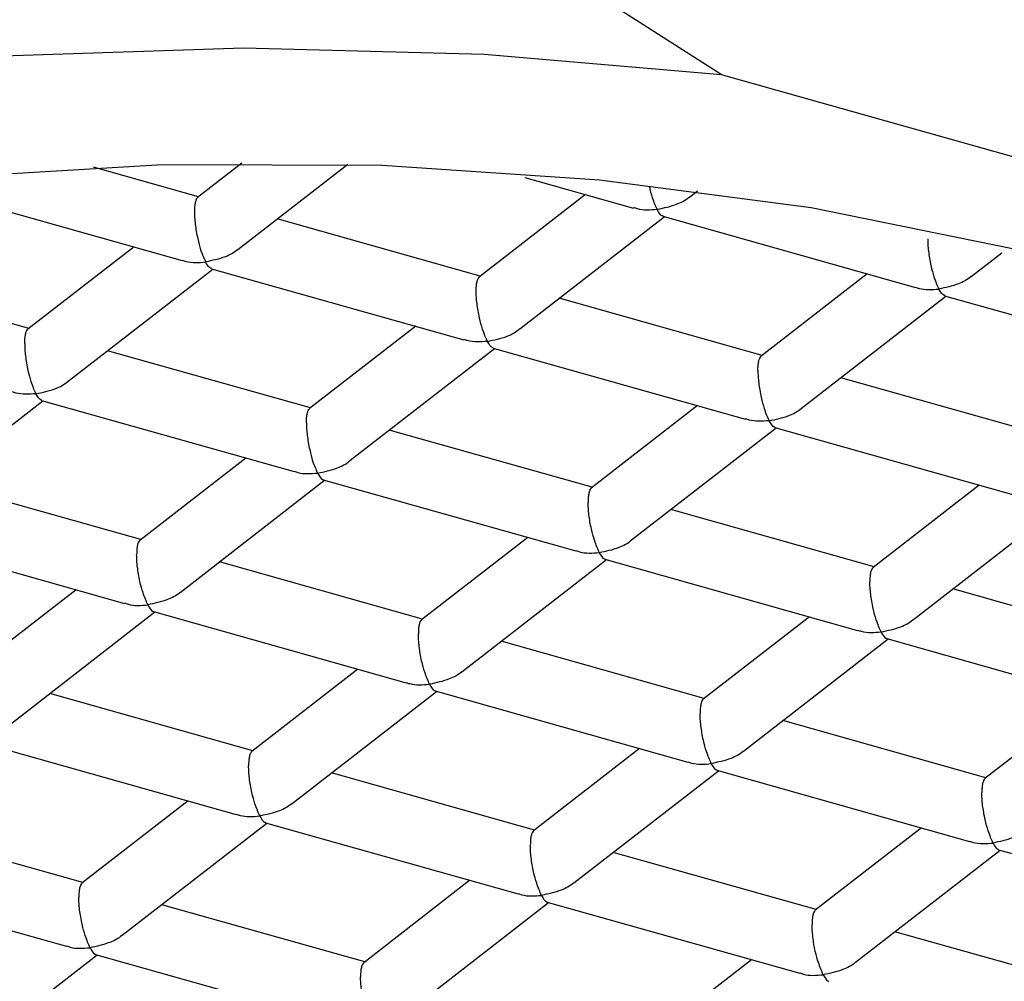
# Model space of a CAD drawing. Header units: millimetres. Extents: x 3826.016 to 3826.061, y 1906.247 to 1906.438.
# Tile 4 of 10: x 3826.03668 to 3826.04267, y 1906.29864 to 1906.30449. Entities that reach past the tile are written whole.
import ezdxf

# ---------------------------------------------------------------- set-up
doc = ezdxf.new("R2010")
doc.units = ezdxf.units.MM
doc.layers.add('SANINDUSA', color=3, linetype='Continuous')

msp = doc.modelspace()

# ---------------------------------------------------------------- linework, layer by layer
at = {"layer": 'SANINDUSA'}
for p, q in [((3826.040947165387, 1906.304152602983), (3826.039712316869, 1906.304942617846)), ((3826.040947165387, 1906.304152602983), (3826.046692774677, 1906.302532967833)), ((3826.03777035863, 1906.303408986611), (3826.037130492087, 1906.303589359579)), ((3826.038033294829, 1906.303613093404), (3826.037764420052, 1906.303404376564)), ((3826.038009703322, 1906.303088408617), (3826.038677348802, 1906.303606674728)), ((3826.039754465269, 1906.303526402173), (3826.040415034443, 1906.303340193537)), ((3826.036135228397, 1906.303454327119), (3826.037670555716, 1906.303021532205)), ((3826.040122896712, 1906.303422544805), (3826.039477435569, 1906.302921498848)), ((3826.040754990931, 1906.303406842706), (3826.040803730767, 1906.303444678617)), ((3826.039483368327, 1906.302926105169), (3826.038248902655, 1906.303274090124)), ((3826.039722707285, 1906.302605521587), (3826.040601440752, 1906.303287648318)), ((3826.040593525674, 1906.303289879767), (3826.042128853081, 1906.302857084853)), ((3826.037377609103, 1906.303104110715), (3826.03673214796, 1906.302603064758)), ((3826.042468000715, 1906.302923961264), (3826.042654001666, 1906.303068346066)), ((3826.037848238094, 1906.302971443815), (3826.039382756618, 1906.302538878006)), ((3826.036738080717, 1906.302607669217), (3826.035503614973, 1906.302955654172)), ((3826.036977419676, 1906.302287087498), (3826.037856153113, 1906.302969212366)), ((3826.041835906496, 1906.302939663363), (3826.041190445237, 1906.302438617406)), ((3826.041196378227, 1906.302443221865), (3826.039961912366, 1906.302791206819)), ((3826.041435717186, 1906.302122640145), (3826.042314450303, 1906.302804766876)), ((3826.042306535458, 1906.302806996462), (3826.043841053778, 1906.302374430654)), ((3826.039090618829, 1906.302621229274), (3826.038445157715, 1906.302120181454)), ((3826.038451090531, 1906.302124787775), (3826.037216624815, 1906.30247277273)), ((3826.03869042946, 1906.301804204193), (3826.039569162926, 1906.302486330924)), ((3826.039561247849, 1906.302488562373), (3826.041095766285, 1906.302055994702)), ((3826.042909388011, 1906.301960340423), (3826.041674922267, 1906.302308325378)), ((3826.035945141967, 1906.301485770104), (3826.036823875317, 1906.302167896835)), ((3826.036815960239, 1906.302170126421), (3826.038351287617, 1906.301737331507)), ((3826.040803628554, 1906.302138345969), (3826.040158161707, 1906.301637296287)), ((3826.040164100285, 1906.301641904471), (3826.038929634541, 1906.301989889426)), ((3826.040403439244, 1906.301321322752), (3826.041282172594, 1906.302003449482)), ((3826.041274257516, 1906.302005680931), (3826.042808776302, 1906.30157311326)), ((3826.038058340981, 1906.30181991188), (3826.037412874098, 1906.301318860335)), ((3826.037418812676, 1906.301323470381), (3826.036184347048, 1906.301671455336)), ((3826.037658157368, 1906.301002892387), (3826.038536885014, 1906.30168501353)), ((3826.038528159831, 1906.301687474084), (3826.04006429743, 1906.301254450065)), ((3826.042516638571, 1906.301655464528), (3826.041871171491, 1906.301154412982)), ((3826.041877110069, 1906.301159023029), (3826.040642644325, 1906.301507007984)), ((3826.042116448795, 1906.300838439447), (3826.042995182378, 1906.301520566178)), ((3826.03578287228, 1906.301369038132), (3826.037319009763, 1906.300936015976)), ((3826.039771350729, 1906.301337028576), (3826.039125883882, 1906.300835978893)), ((3826.03913182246, 1906.30084058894), (3826.037897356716, 1906.301188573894)), ((3826.039371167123, 1906.300520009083), (3826.040249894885, 1906.301202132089)), ((3826.040241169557, 1906.30120459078), (3826.041777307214, 1906.300771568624)), ((3826.03702606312, 1906.301018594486), (3826.036380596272, 1906.300517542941)), ((3826.043590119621, 1906.300676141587), (3826.042355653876, 1906.301024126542)), ((3826.036625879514, 1906.300201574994), (3826.037504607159, 1906.300883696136)), ((3826.037495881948, 1906.300886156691), (3826.039032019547, 1906.300453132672)), ((3826.041484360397, 1906.300854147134), (3826.040838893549, 1906.300353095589)), ((3826.040844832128, 1906.300357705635), (3826.0396103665, 1906.30070569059)), ((3826.041084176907, 1906.300037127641), (3826.041962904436, 1906.300719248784)), ((3826.041954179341, 1906.300721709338), (3826.043490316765, 1906.300288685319)), ((3826.038739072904, 1906.300535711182), (3826.038093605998, 1906.300034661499)), ((3826.038338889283, 1906.299718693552), (3826.039217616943, 1906.300400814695)), ((3826.039208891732, 1906.300403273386), (3826.040745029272, 1906.29997025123)), ((3826.038099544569, 1906.300039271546), (3826.036865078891, 1906.300387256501)), ((3826.043197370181, 1906.300371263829), (3826.042551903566, 1906.299870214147)), ((3826.042557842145, 1906.299874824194), (3826.041323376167, 1906.300222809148)), ((3826.036463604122, 1906.300084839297), (3826.037999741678, 1906.299651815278)), ((3826.040452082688, 1906.30005282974), (3826.039806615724, 1906.299551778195)), ((3826.040051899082, 1906.299235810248), (3826.040930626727, 1906.299917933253)), ((3826.040921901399, 1906.299920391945), (3826.042458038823, 1906.299487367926)), ((3826.039812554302, 1906.299556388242), (3826.038578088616, 1906.299904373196)), ((3826.03770679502, 1906.299734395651), (3826.037061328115, 1906.299233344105)), ((3826.037067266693, 1906.299237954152), (3826.035832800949, 1906.299585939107)), ((3826.037306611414, 1906.298917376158), (3826.038185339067, 1906.299599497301)), ((3826.038176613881, 1906.299601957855), (3826.039712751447, 1906.299168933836)), ((3826.042165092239, 1906.299569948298), (3826.041519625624, 1906.299068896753)), ((3826.042634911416, 1906.299437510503), (3826.04417104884, 1906.299004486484)), ((3826.04152556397, 1906.2990735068), (3826.040291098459, 1906.299421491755)), ((3826.041764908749, 1906.298752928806), (3826.042643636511, 1906.299435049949)), ((3826.035431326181, 1906.299283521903), (3826.036967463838, 1906.298850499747)), ((3826.039419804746, 1906.299251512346), (3826.038774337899, 1906.298750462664)), ((3826.038780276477, 1906.29875507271), (3826.037545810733, 1906.299103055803)), ((3826.039019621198, 1906.298434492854), (3826.039898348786, 1906.299116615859)), ((3826.03988962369, 1906.299119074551), (3826.041425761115, 1906.298686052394)), ((3826.043238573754, 1906.298590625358), (3826.04200410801, 1906.298938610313)), ((3826.036274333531, 1906.298116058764), (3826.037153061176, 1906.298798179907)), ((3826.037144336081, 1906.298800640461), (3826.038680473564, 1906.298367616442)), ((3826.04113281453, 1906.298768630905), (3826.040487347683, 1906.298267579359))]:
    msp.add_line(p, q, dxfattribs=at)
at = {"layer": 'SANINDUSA', "flags": 128}
for points in [[(3826.029592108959, 1906.295338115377), (3826.028683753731, 1906.295875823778), (3826.02792891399, 1906.296463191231), (3826.027339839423, 1906.297090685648), (3826.026926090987, 1906.297748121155), (3826.026694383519, 1906.298424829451), (3826.026648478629, 1906.299109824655), (3826.026789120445, 1906.299791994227), (3826.027114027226, 1906.300460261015), (3826.027617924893, 1906.301103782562), (3826.028292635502, 1906.301712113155), (3826.029127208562, 1906.302275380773), (3826.030108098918, 1906.302784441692), (3826.031219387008, 1906.303231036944), (3826.032443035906, 1906.303607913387), (3826.033759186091, 1906.303908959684), (3826.035146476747, 1906.304129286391), (3826.036582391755, 1906.304265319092), (3826.038043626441, 1906.304314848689), (3826.039506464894, 1906.304277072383), (3826.040947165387, 1906.304152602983)], [(3826.030555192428, 1906.301982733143), (3826.031491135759, 1906.302428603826), (3826.032545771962, 1906.302812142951), (3826.033700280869, 1906.303126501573), (3826.034934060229, 1906.303366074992), (3826.036225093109, 1906.30352658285), (3826.037550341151, 1906.303605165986), (3826.038886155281, 1906.303600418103), (3826.040208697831, 1906.303512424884), (3826.041494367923, 1906.3033427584), (3826.042720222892, 1906.303094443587)]]:
    msp.add_lwpolyline(points, dxfattribs=at)
at = {"layer": 'SANINDUSA'}
for points, knots in [([(3826.040510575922, 1906.30347258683), (3826.040516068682, 1906.303447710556), (3826.04053053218, 1906.303390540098), (3826.040548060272, 1906.303353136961), (3826.040558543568, 1906.30333076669)], [0.4486892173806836, 0.4486892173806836, 0.4486892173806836, 0.4486892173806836, 0.670269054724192, 1, 1, 1, 1]), ([(3826.037764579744, 1906.30340419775), (3826.037761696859, 1906.303401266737), (3826.037756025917, 1906.303395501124), (3826.037749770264, 1906.303375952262), (3826.037745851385, 1906.303350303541), (3826.037745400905, 1906.303328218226), (3826.037745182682, 1906.303317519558)], [0, 0, 0, 0, 0.2709361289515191, 0.532960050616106, 0.7737543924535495, 1, 1, 1, 1]), ([(3826.040754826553, 1906.303407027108), (3826.040754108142, 1906.303406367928), (3826.040732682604, 1906.303386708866), (3826.040666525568, 1906.303353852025), (3826.040598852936, 1906.303339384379), (3826.040558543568, 1906.30333076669)], [0, 0, 0, 0, 0.01383431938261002, 0.4125880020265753, 1, 1, 1, 1]), ([(3826.040558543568, 1906.30333076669), (3826.040516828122, 1906.303327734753), (3826.040466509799, 1906.303324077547), (3826.040423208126, 1906.303339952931), (3826.04041580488, 1906.30334266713)], [0, 0, 0, 0, 0.8290309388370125, 1, 1, 1, 1]), ([(3826.040594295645, 1906.303292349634), (3826.040592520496, 1906.303292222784), (3826.040582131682, 1906.303291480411), (3826.040569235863, 1906.303312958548), (3826.040558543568, 1906.30333076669)], [0, 0, 0, 0, 0.1708711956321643, 1, 1, 1, 1]), ([(3826.037745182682, 1906.303317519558), (3826.037745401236, 1906.303305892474), (3826.037745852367, 1906.303281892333), (3826.037749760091, 1906.303240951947), (3826.03775620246, 1906.303197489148), (3826.037767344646, 1906.303142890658), (3826.037785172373, 1906.303072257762), (3826.037802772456, 1906.303034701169), (3826.037813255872, 1906.303012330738)], [0, 0, 0, 0, 0.09924461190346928, 0.2048565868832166, 0.3198125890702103, 0.4464272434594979, 0.6702666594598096, 0.9999999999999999, 0.9999999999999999, 0.9999999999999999, 0.9999999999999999]), ([(3826.042203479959, 1906.303153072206), (3826.042203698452, 1906.303141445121), (3826.042204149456, 1906.303117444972), (3826.042208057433, 1906.303076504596), (3826.042214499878, 1906.303033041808), (3826.042225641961, 1906.302978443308), (3826.0422434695, 1906.302907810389), (3826.042261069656, 1906.302870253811), (3826.042271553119, 1906.302847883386)], [0, 0, 0, 0, 0.0992446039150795, 0.2048566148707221, 0.319812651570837, 0.4464272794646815, 0.6702666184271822, 0.9999999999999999, 0.9999999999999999, 0.9999999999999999, 0.9999999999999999]), ([(3826.038009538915, 1906.303088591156), (3826.038008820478, 1906.303087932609), (3826.037987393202, 1906.303068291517), (3826.0379212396, 1906.303035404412), (3826.037853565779, 1906.303020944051), (3826.037813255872, 1906.303012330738)], [0, 0, 0, 0, 0.01383376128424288, 0.4125901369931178, 1, 1, 1, 1]), ([(3826.037671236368, 1906.303023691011), (3826.037678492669, 1906.303020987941), (3826.037721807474, 1906.303004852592), (3826.037771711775, 1906.303008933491), (3826.037813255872, 1906.303012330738)], [0, 0, 0, 0, 0.1675247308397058, 1, 1, 1, 1]), ([(3826.037849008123, 1906.302973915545), (3826.037847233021, 1906.30297378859), (3826.037836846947, 1906.302973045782), (3826.037823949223, 1906.302994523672), (3826.037813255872, 1906.303012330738)], [0, 0, 0, 0, 0.1709117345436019, 1, 1, 1, 1]), ([(3826.039458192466, 1906.302834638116), (3826.0394584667, 1906.30284534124), (3826.039459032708, 1906.302867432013), (3826.039463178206, 1906.302893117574), (3826.039469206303, 1906.302912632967), (3826.039474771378, 1906.302918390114), (3826.039477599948, 1906.302921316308)], [0, 0, 0, 0, 0.2262700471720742, 0.4670113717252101, 0.7290969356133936, 1, 1, 1, 1]), ([(3826.042467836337, 1906.302924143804), (3826.042467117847, 1906.302923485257), (3826.042445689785, 1906.30290384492), (3826.042379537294, 1906.302870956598), (3826.04231186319, 1906.302856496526), (3826.042271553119, 1906.302847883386)], [0, 0, 0, 0, 0.01383430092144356, 0.4125905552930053, 1, 1, 1, 1]), ([(3826.042129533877, 1906.302859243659), (3826.0421367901, 1906.30285654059), (3826.042180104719, 1906.302840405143), (3826.042230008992, 1906.302844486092), (3826.042271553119, 1906.302847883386)], [0, 0, 0, 0, 0.1675236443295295, 1, 1, 1, 1]), ([(3826.039526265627, 1906.302529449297), (3826.039516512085, 1906.302551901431), (3826.039500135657, 1906.302589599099), (3826.039480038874, 1906.302659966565), (3826.039469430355, 1906.302714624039), (3826.039463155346, 1906.302758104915), (3826.039459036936, 1906.302799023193), (3826.039458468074, 1906.302823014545), (3826.039458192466, 1906.302834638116)], [0, 0, 0, 0, 0.3296959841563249, 0.5535674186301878, 0.6801684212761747, 0.7951127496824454, 0.9007341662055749, 0.9999999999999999, 0.9999999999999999, 0.9999999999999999, 0.9999999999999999]), ([(3826.042307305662, 1906.302809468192), (3826.042305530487, 1906.302809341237), (3826.042295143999, 1906.302808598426), (3826.042282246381, 1906.302830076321), (3826.042271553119, 1906.302847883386)], [0, 0, 0, 0, 0.1709119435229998, 1, 1, 1, 1]), ([(3826.036712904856, 1906.302516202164), (3826.036713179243, 1906.302526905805), (3826.036713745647, 1906.302549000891), (3826.036717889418, 1906.302574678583), (3826.036723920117, 1906.302594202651), (3826.036729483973, 1906.302599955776), (3826.036732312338, 1906.302602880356)], [0, 0, 0, 0, 0.2262406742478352, 0.4670193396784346, 0.7290612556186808, 1, 1, 1, 1]), ([(3826.039526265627, 1906.302529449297), (3826.039566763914, 1906.302537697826), (3826.039634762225, 1906.302551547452), (3826.039700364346, 1906.302585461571), (3826.039721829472, 1906.302605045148), (3826.03972254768, 1906.302605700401)], [0, 0, 0, 0, 0.587354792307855, 0.986193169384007, 1, 1, 1, 1]), ([(3826.036712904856, 1906.302516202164), (3826.036713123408, 1906.302504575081), (3826.036713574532, 1906.302480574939), (3826.036717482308, 1906.30243963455), (3826.036723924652, 1906.302396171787), (3826.036735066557, 1906.302341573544), (3826.036752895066, 1906.302270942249), (3826.036770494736, 1906.302233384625), (3826.036780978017, 1906.302211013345)], [0, 0, 0, 0, 0.09924471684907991, 0.2048568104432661, 0.3198129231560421, 0.4464276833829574, 0.670263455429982, 1, 1, 1, 1]), ([(3826.039526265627, 1906.302529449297), (3826.039484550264, 1906.30252641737), (3826.039434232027, 1906.302522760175), (3826.039390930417, 1906.302538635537), (3826.039383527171, 1906.302541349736)], [0, 0, 0, 0, 0.8290306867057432, 0.9999999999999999, 0.9999999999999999, 0.9999999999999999, 0.9999999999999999]), ([(3826.039562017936, 1906.30249103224), (3826.039560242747, 1906.302490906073), (3826.039549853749, 1906.302490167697), (3826.03953695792, 1906.302511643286), (3826.039526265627, 1906.302529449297)], [0, 0, 0, 0, 0.1708720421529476, 1, 1, 1, 1]), ([(3826.04117120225, 1906.302351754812), (3826.041171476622, 1906.302362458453), (3826.041172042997, 1906.302384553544), (3826.041176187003, 1906.302410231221), (3826.041182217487, 1906.302429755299), (3826.041187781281, 1906.302435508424), (3826.041190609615, 1906.302438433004)], [0, 0, 0, 0, 0.2262407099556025, 0.4670194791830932, 0.7290613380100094, 1, 1, 1, 1]), ([(3826.04117120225, 1906.302351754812), (3826.041171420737, 1906.302340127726), (3826.041171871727, 1906.302316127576), (3826.041175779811, 1906.302275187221), (3826.041182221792, 1906.30223172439), (3826.041193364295, 1906.302177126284), (3826.04121119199, 1906.302106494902), (3826.041228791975, 1906.302068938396), (3826.041239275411, 1906.302046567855)], [0, 0, 0, 0, 0.09924499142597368, 0.2048574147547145, 0.3198138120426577, 0.4464290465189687, 0.670265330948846, 1, 1, 1, 1]), ([(3826.036780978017, 1906.302211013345), (3826.036821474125, 1906.302219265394), (3826.036889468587, 1906.302233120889), (3826.036955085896, 1906.302267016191), (3826.03697654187, 1906.302286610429), (3826.036977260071, 1906.302287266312)], [0, 0, 0, 0, 0.587352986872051, 0.9861873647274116, 1, 1, 1, 1]), ([(3826.036780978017, 1906.302211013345), (3826.036739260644, 1906.302207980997), (3826.036688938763, 1906.302204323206), (3826.036645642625, 1906.302220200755), (3826.036638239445, 1906.302222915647)], [0, 0, 0, 0, 0.8290106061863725, 1, 1, 1, 1]), ([(3826.036816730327, 1906.302172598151), (3826.036814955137, 1906.30217247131), (3826.036804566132, 1906.302171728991), (3826.036791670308, 1906.302193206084), (3826.036780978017, 1906.302211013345)], [0, 0, 0, 0, 0.1708719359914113, 1, 1, 1, 1]), ([(3826.038425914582, 1906.302033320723), (3826.038426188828, 1906.30204402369), (3826.038426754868, 1906.302066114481), (3826.038430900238, 1906.302091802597), (3826.038436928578, 1906.302111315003), (3826.03844249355, 1906.30211707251), (3826.038445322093, 1906.302119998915)], [0, 0, 0, 0, 0.2262695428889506, 0.4670175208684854, 0.7290975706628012, 1, 1, 1, 1]), ([(3826.041239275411, 1906.302046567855), (3826.041279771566, 1906.302054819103), (3826.04134776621, 1906.302068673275), (3826.041413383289, 1906.302102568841), (3826.041434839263, 1906.302122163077), (3826.041435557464, 1906.302122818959)], [0, 0, 0, 0, 0.5873520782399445, 0.986187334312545, 1, 1, 1, 1]), ([(3826.038425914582, 1906.302033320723), (3826.038426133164, 1906.302021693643), (3826.038426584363, 1906.301997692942), (3826.038430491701, 1906.301956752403), (3826.03843693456, 1906.301913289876), (3826.03844807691, 1906.30185868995), (3826.038465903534, 1906.301788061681), (3826.03848350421, 1906.301750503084), (3826.038493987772, 1906.301728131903)], [0, 0, 0, 0, 0.09924352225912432, 0.2048591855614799, 0.3198091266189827, 0.4464223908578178, 0.6702702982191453, 1, 1, 1, 1]), ([(3826.041239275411, 1906.302046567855), (3826.04119755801, 1906.302043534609), (3826.041147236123, 1906.302039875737), (3826.041103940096, 1906.302055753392), (3826.041096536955, 1906.302058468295)], [0, 0, 0, 0, 0.8290110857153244, 1, 1, 1, 1]), ([(3826.04127502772, 1906.302008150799), (3826.041273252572, 1906.302008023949), (3826.041262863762, 1906.302007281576), (3826.041249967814, 1906.302028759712), (3826.041239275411, 1906.302046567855)], [0, 0, 0, 0, 0.1708711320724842, 1, 1, 1, 1]), ([(3826.038493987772, 1906.301728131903), (3826.038534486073, 1906.301736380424), (3826.038602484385, 1906.301750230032), (3826.038668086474, 1906.301784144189), (3826.038689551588, 1906.301803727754), (3826.038690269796, 1906.301804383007)], [0, 0, 0, 0, 0.5873549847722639, 0.9861931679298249, 1, 1, 1, 1]), ([(3826.038351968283, 1906.301739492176), (3826.038359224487, 1906.301736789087), (3826.038402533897, 1906.301720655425), (3826.038452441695, 1906.301724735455), (3826.038493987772, 1906.301728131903)], [0, 0, 0, 0, 0.1675433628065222, 1, 1, 1, 1]), ([(3826.038493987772, 1906.301728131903), (3826.038503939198, 1906.301710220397), (3826.038515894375, 1906.301688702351), (3826.038526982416, 1906.30168950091), (3826.038528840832, 1906.301689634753)], [0, 0, 0, 0, 0.8323945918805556, 1, 1, 1, 1]), ([(3826.040158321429, 1906.30163711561), (3826.040155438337, 1906.301634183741), (3826.040149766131, 1906.301628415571), (3826.040143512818, 1906.301608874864), (3826.040139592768, 1906.301583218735), (3826.04013914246, 1906.301561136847), (3826.040138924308, 1906.301550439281)], [0, 0, 0, 0, 0.2709060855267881, 0.5329816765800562, 0.7737530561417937, 1, 1, 1, 1]), ([(3826.040206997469, 1906.301245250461), (3826.040197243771, 1906.301267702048), (3826.040180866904, 1906.301305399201), (3826.040160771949, 1906.301375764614), (3826.0401501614, 1906.301430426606), (3826.040143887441, 1906.301473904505), (3826.040139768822, 1906.301514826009), (3826.040139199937, 1906.30153881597), (3826.040138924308, 1906.301550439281)], [0, 0, 0, 0, 0.3296916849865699, 0.5535661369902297, 0.6801555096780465, 0.795106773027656, 0.9007277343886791, 1, 1, 1, 1]), ([(3826.03741303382, 1906.301318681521), (3826.037410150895, 1906.301315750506), (3826.037404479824, 1906.301309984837), (3826.037398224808, 1906.301290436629), (3826.03739430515, 1906.301264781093), (3826.037393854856, 1906.301242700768), (3826.037393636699, 1906.301232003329)], [0, 0, 0, 0, 0.2709394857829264, 0.5329715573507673, 0.7737348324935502, 1, 1, 1, 1]), ([(3826.040206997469, 1906.301245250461), (3826.040247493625, 1906.301253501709), (3826.040315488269, 1906.301267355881), (3826.040381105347, 1906.301301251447), (3826.040402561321, 1906.301320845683), (3826.040403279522, 1906.301321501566)], [0, 0, 0, 0, 0.5873520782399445, 0.986187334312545, 1, 1, 1, 1]), ([(3826.040064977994, 1906.301256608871), (3826.040072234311, 1906.301253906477), (3826.040115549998, 1906.30123777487), (3826.04016545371, 1906.301241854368), (3826.040206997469, 1906.301245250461)], [0, 0, 0, 0, 0.1675216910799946, 1, 1, 1, 1]), ([(3826.040206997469, 1906.301245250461), (3826.040216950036, 1906.301227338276), (3826.040228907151, 1906.301205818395), (3826.04023999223, 1906.301206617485), (3826.040241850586, 1906.301206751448)], [0, 0, 0, 0, 0.8323551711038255, 1, 1, 1, 1]), ([(3826.037461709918, 1906.300926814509), (3826.037451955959, 1906.300949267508), (3826.037435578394, 1906.30098696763), (3826.037415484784, 1906.301057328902), (3826.037404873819, 1906.301111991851), (3826.0373986, 1906.301155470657), (3826.037394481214, 1906.301196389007), (3826.037393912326, 1906.301220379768), (3826.037393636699, 1906.301232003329)], [0, 0, 0, 0, 0.3296948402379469, 0.5535802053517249, 0.6801696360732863, 0.7951183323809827, 0.9007345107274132, 0.9999999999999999, 0.9999999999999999, 0.9999999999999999, 0.9999999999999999]), ([(3826.041871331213, 1906.301154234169), (3826.041868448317, 1906.301151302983), (3826.041862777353, 1906.301145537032), (3826.041856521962, 1906.301125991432), (3826.041852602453, 1906.301100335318), (3826.041852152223, 1906.30107825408), (3826.041851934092, 1906.301067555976)], [0, 0, 0, 0, 0.2709383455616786, 0.5329644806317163, 0.7737267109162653, 1, 1, 1, 1]), ([(3826.041920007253, 1906.300762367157), (3826.041910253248, 1906.30078482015), (3826.04189387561, 1906.300822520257), (3826.041873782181, 1906.300892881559), (3826.041863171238, 1906.300947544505), (3826.041856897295, 1906.300991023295), (3826.041852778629, 1906.301031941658), (3826.041852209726, 1906.301055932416), (3826.041851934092, 1906.301067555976)], [0, 0, 0, 0, 0.3296948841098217, 0.553580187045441, 0.6801696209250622, 0.7951183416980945, 0.900734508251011, 1, 1, 1, 1]), ([(3826.037657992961, 1906.301003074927), (3826.037657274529, 1906.301002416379), (3826.037635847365, 1906.300982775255), (3826.037569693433, 1906.300949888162), (3826.037502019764, 1906.300935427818), (3826.037461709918, 1906.300926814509)], [0, 0, 0, 0, 0.01383372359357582, 0.4125896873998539, 1, 1, 1, 1]), ([(3826.037319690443, 1906.300938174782), (3826.037326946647, 1906.300935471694), (3826.037370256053, 1906.300919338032), (3826.037420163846, 1906.300923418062), (3826.037461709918, 1906.300926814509)], [0, 0, 0, 0, 0.1675433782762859, 1, 1, 1, 1]), ([(3826.037461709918, 1906.300926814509), (3826.037471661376, 1906.300908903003), (3826.037483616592, 1906.300887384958), (3826.037494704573, 1906.300888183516), (3826.037496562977, 1906.300888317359)], [0, 0, 0, 0, 0.8323946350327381, 1, 1, 1, 1]), ([(3826.039126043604, 1906.300835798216), (3826.039123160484, 1906.300832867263), (3826.039117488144, 1906.300827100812), (3826.039111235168, 1906.300807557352), (3826.039107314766, 1906.300781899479), (3826.039106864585, 1906.30075981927), (3826.039106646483, 1906.300749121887)], [0, 0, 0, 0, 0.2708958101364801, 0.532968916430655, 0.7737335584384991, 1, 1, 1, 1]), ([(3826.041920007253, 1906.300762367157), (3826.041960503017, 1906.300770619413), (3826.042028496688, 1906.300784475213), (3826.042094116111, 1906.300818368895), (3826.042115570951, 1906.300837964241), (3826.042116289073, 1906.300838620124)], [0, 0, 0, 0, 0.5873553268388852, 0.9861882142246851, 1, 1, 1, 1]), ([(3826.041777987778, 1906.300773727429), (3826.041785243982, 1906.300771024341), (3826.041828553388, 1906.30075489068), (3826.041878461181, 1906.300758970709), (3826.041920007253, 1906.300762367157)], [0, 0, 0, 0, 0.1675433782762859, 1, 1, 1, 1]), ([(3826.041920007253, 1906.300762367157), (3826.041929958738, 1906.300744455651), (3826.041941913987, 1906.300722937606), (3826.041953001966, 1906.300723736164), (3826.04195486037, 1906.300723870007)], [0, 0, 0, 0, 0.8323946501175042, 1, 1, 1, 1]), ([(3826.039174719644, 1906.300443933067), (3826.039164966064, 1906.300466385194), (3826.039148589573, 1906.300504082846), (3826.039128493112, 1906.300574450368), (3826.039117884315, 1906.300629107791), (3826.039111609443, 1906.300672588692), (3826.039107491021, 1906.300713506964), (3826.039106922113, 1906.300737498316), (3826.039106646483, 1906.300749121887)], [0, 0, 0, 0, 0.3296959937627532, 0.5535673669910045, 0.6801684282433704, 0.7951127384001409, 0.900734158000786, 1, 1, 1, 1]), ([(3826.039371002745, 1906.300520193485), (3826.039370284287, 1906.300519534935), (3826.039348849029, 1906.300499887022), (3826.039282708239, 1906.300467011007), (3826.039215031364, 1906.300452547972), (3826.039174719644, 1906.300443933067)], [0, 0, 0, 0, 0.01382892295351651, 0.412587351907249, 0.9999999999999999, 0.9999999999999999, 0.9999999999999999, 0.9999999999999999]), ([(3826.039032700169, 1906.30045529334), (3826.03903995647, 1906.30045259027), (3826.039083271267, 1906.300436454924), (3826.039133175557, 1906.300440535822), (3826.039174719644, 1906.300443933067)], [0, 0, 0, 0, 0.1675247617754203, 1, 1, 1, 1]), ([(3826.039174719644, 1906.300443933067), (3826.039184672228, 1906.300426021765), (3826.039196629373, 1906.300404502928), (3826.039207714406, 1906.300405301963), (3826.039209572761, 1906.300405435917)], [0, 0, 0, 0, 0.8323545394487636, 0.9999999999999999, 0.9999999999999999, 0.9999999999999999, 0.9999999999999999]), ([(3826.040839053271, 1906.300352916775), (3826.040836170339, 1906.300349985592), (3826.040830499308, 1906.300344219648), (3826.040824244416, 1906.300324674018), (3826.040820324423, 1906.300299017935), (3826.040819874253, 1906.300276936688), (3826.04081965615, 1906.300266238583)], [0, 0, 0, 0, 0.2709383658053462, 0.5329643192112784, 0.7737266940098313, 1, 1, 1, 1]), ([(3826.040887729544, 1906.299961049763), (3826.040877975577, 1906.299983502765), (3826.040861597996, 1906.300021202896), (3826.040841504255, 1906.300091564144), (3826.040830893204, 1906.300146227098), (3826.040824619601, 1906.300189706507), (3826.040820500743, 1906.300230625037), (3826.040819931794, 1906.300254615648), (3826.04081965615, 1906.300266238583)], [0, 0, 0, 0, 0.3296947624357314, 0.5535801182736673, 0.6801695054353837, 0.7951180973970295, 0.9007391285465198, 1, 1, 1, 1]), ([(3826.041084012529, 1906.300037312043), (3826.041083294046, 1906.300036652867), (3826.041061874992, 1906.300017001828), (3826.040995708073, 1906.299984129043), (3826.040928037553, 1906.299969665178), (3826.040887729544, 1906.299961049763)], [0, 0, 0, 0, 0.0138400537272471, 0.4125928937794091, 0.9999999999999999, 0.9999999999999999, 0.9999999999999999, 0.9999999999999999]), ([(3826.038093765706, 1906.300034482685), (3826.038090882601, 1906.30003155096), (3826.038085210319, 1906.300025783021), (3826.03807895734, 1906.300006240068), (3826.038075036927, 1906.29998058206), (3826.038074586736, 1906.299958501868), (3826.038074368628, 1906.299947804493)], [0, 0, 0, 0, 0.2708977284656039, 0.5329701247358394, 0.77373414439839, 1, 1, 1, 1]), ([(3826.038142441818, 1906.299642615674), (3826.038132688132, 1906.29966506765), (3826.038116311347, 1906.299702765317), (3826.038096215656, 1906.299773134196), (3826.038085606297, 1906.29982779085), (3826.038079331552, 1906.29987127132), (3826.038075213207, 1906.299912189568), (3826.038074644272, 1906.299936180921), (3826.038074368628, 1906.299947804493)], [0, 0, 0, 0, 0.3296962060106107, 0.5535716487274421, 0.6801682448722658, 0.7951126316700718, 0.900734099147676, 0.9999999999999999, 0.9999999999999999, 0.9999999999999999, 0.9999999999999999]), ([(3826.040745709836, 1906.299972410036), (3826.040752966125, 1906.299969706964), (3826.040796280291, 1906.299953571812), (3826.040846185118, 1906.299957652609), (3826.040887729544, 1906.299961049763)], [0, 0, 0, 0, 0.1675269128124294, 1, 1, 1, 1]), ([(3826.040887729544, 1906.299961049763), (3826.040897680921, 1906.299943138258), (3826.04090963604, 1906.299921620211), (3826.040920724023, 1906.29992241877), (3826.040922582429, 1906.299922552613)], [0, 0, 0, 0, 0.8323945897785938, 1, 1, 1, 1]), ([(3826.042552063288, 1906.299870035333), (3826.042549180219, 1906.299867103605), (3826.042543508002, 1906.299861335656), (3826.042537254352, 1906.299841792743), (3826.042533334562, 1906.299816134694), (3826.042532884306, 1906.299794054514), (3826.042532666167, 1906.299783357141)], [0, 0, 0, 0, 0.2708977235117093, 0.5329703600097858, 0.773734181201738, 1, 1, 1, 1]), ([(3826.042600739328, 1906.299478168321), (3826.042590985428, 1906.299500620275), (3826.042574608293, 1906.299538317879), (3826.042554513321, 1906.299608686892), (3826.042543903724, 1906.299663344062), (3826.042537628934, 1906.299706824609), (3826.042533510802, 1906.299747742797), (3826.042532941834, 1906.29977173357), (3826.042532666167, 1906.299783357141)], [0, 0, 0, 0, 0.3296964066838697, 0.5535716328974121, 0.6801682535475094, 0.7951175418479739, 0.9007340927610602, 1, 1, 1, 1]), ([(3826.038338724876, 1906.299718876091), (3826.038338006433, 1906.299718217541), (3826.038316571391, 1906.299698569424), (3826.038250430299, 1906.299665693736), (3826.038182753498, 1906.299651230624), (3826.038142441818, 1906.299642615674)], [0, 0, 0, 0, 0.0138287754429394, 0.4125872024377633, 0.9999999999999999, 0.9999999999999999, 0.9999999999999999, 0.9999999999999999]), ([(3826.038000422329, 1906.299653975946), (3826.03800767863, 1906.299651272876), (3826.038050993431, 1906.299635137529), (3826.038100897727, 1906.299639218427), (3826.038142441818, 1906.299642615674)], [0, 0, 0, 0, 0.1675247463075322, 1, 1, 1, 1]), ([(3826.038142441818, 1906.299642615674), (3826.038152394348, 1906.299624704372), (3826.038164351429, 1906.299603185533), (3826.038175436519, 1906.299603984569), (3826.038177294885, 1906.299604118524)], [0, 0, 0, 0, 0.8323544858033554, 1, 1, 1, 1]), ([(3826.039806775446, 1906.299551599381), (3826.039803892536, 1906.299548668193), (3826.039798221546, 1906.299542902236), (3826.039791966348, 1906.299523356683), (3826.039788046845, 1906.299497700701), (3826.039787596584, 1906.299475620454), (3826.039787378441, 1906.299464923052)], [0, 0, 0, 0, 0.2709408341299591, 0.5329692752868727, 0.7737337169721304, 1, 1, 1, 1]), ([(3826.04279702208, 1906.299554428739), (3826.04279630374, 1906.299553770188), (3826.042774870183, 1906.299534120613), (3826.042708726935, 1906.299501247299), (3826.042641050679, 1906.299486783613), (3826.042600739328, 1906.299478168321)], [0, 0, 0, 0, 0.01382774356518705, 0.4125866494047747, 1, 1, 1, 1]), ([(3826.039855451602, 1906.299159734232), (3826.03984569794, 1906.299182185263), (3826.03982932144, 1906.299219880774), (3826.039809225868, 1906.299290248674), (3826.039798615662, 1906.299344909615), (3826.039792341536, 1906.299388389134), (3826.039788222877, 1906.299429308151), (3826.039787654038, 1906.299453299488), (3826.039787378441, 1906.299464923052)], [0, 0, 0, 0, 0.329705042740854, 0.5535781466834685, 0.6801667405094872, 0.7951147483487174, 0.9007351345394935, 1, 1, 1, 1]), ([(3826.04245871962, 1906.299489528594), (3826.042465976, 1906.299486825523), (3826.042509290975, 1906.299470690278), (3826.042559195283, 1906.299474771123), (3826.042600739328, 1906.299478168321)], [0, 0, 0, 0, 0.1675258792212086, 1, 1, 1, 1]), ([(3826.042600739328, 1906.299478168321), (3826.042610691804, 1906.29946025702), (3826.04262264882, 1906.299438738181), (3826.042633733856, 1906.299439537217), (3826.042635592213, 1906.299439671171)], [0, 0, 0, 0, 0.8323544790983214, 1, 1, 1, 1]), ([(3826.037061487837, 1906.299233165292), (3826.037058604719, 1906.299230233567), (3826.03705293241, 1906.299224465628), (3826.037046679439, 1906.299204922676), (3826.037042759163, 1906.299179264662), (3826.037042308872, 1906.299157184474), (3826.037042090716, 1906.2991464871)], [0, 0, 0, 0, 0.2708977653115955, 0.5329701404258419, 0.7737341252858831, 0.9999999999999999, 0.9999999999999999, 0.9999999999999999, 0.9999999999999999]), ([(3826.040051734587, 1906.29923599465), (3826.040051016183, 1906.299235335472), (3826.040029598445, 1906.299215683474), (3826.039963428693, 1906.299182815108), (3826.039895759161, 1906.299168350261), (3826.039855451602, 1906.299159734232)], [0, 0, 0, 0, 0.01383931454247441, 0.4125904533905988, 1, 1, 1, 1]), ([(3826.037110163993, 1906.29884129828), (3826.037100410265, 1906.298863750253), (3826.03708403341, 1906.29890144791), (3826.037063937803, 1906.298971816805), (3826.037053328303, 1906.299026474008), (3826.037047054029, 1906.299069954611), (3826.037042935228, 1906.299110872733), (3826.037042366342, 1906.299134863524), (3826.037042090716, 1906.2991464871)], [0, 0, 0, 0, 0.3296962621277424, 0.5535716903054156, 0.6801682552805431, 0.7951174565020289, 0.9007340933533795, 1, 1, 1, 1]), ([(3826.039713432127, 1906.299171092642), (3826.039720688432, 1906.299168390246), (3826.039764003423, 1906.299152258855), (3826.039813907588, 1906.299156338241), (3826.039855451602, 1906.299159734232)], [0, 0, 0, 0, 0.1675240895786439, 1, 1, 1, 1]), ([(3826.039855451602, 1906.299159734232), (3826.039865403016, 1906.299141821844), (3826.03987735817, 1906.299120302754), (3826.039888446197, 1906.299121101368), (3826.039890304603, 1906.299121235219)], [0, 0, 0, 0, 0.832395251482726, 1, 1, 1, 1]), ([(3826.041519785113, 1906.299068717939), (3826.041516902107, 1906.299065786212), (3826.041511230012, 1906.299060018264), (3826.041504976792, 1906.299040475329), (3826.041501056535, 1906.299014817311), (3826.041500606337, 1906.298992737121), (3826.041500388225, 1906.298982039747)], [0, 0, 0, 0, 0.2708975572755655, 0.5329700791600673, 0.7737341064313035, 1, 1, 1, 1]), ([(3826.041568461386, 1906.298676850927), (3826.041558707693, 1906.298699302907), (3826.041542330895, 1906.298737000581), (3826.041522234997, 1906.298807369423), (3826.041511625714, 1906.298862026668), (3826.041505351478, 1906.298905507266), (3826.041501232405, 1906.29894642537), (3826.041500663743, 1906.29897041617), (3826.041500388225, 1906.298982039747)], [0, 0, 0, 0, 0.329696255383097, 0.553571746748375, 0.6801682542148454, 0.7951174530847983, 0.9007341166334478, 1, 1, 1, 1]), ([(3826.037306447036, 1906.298917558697), (3826.037305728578, 1906.298916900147), (3826.037284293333, 1906.298897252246), (3826.037218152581, 1906.298864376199), (3826.037150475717, 1906.298849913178), (3826.037110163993, 1906.29884129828)], [0, 0, 0, 0, 0.01382892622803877, 0.4125872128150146, 1, 1, 1, 1]), ([(3826.036968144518, 1906.298852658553), (3826.036975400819, 1906.298849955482), (3826.037018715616, 1906.298833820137), (3826.037068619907, 1906.298837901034), (3826.037110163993, 1906.29884129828)], [0, 0, 0, 0, 0.1675247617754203, 1, 1, 1, 1]), ([(3826.037110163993, 1906.29884129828), (3826.037120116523, 1906.298823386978), (3826.037132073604, 1906.29880186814), (3826.037143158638, 1906.298802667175), (3826.037145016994, 1906.29880280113)], [0, 0, 0, 0, 0.8323545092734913, 1, 1, 1, 1]), ([(3826.038774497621, 1906.298750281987), (3826.03877161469, 1906.298747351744), (3826.03876594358, 1906.298741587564), (3826.038759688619, 1906.298722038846), (3826.038755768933, 1906.298696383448), (3826.038755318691, 1906.298674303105), (3826.038755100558, 1906.298663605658)], [0, 0, 0, 0, 0.2709375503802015, 0.532970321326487, 0.773734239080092, 0.9999999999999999, 0.9999999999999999, 0.9999999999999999, 0.9999999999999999]), ([(3826.041764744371, 1906.298753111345), (3826.041764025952, 1906.298752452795), (3826.041742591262, 1906.298732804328), (3826.041676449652, 1906.298699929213), (3826.041608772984, 1906.298685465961), (3826.041568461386, 1906.298676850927)], [0, 0, 0, 0, 0.01382852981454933, 0.4125871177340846, 1, 1, 1, 1]), ([(3826.038823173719, 1906.298358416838), (3826.038813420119, 1906.298380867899), (3826.038797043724, 1906.298418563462), (3826.038776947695, 1906.298488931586), (3826.038766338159, 1906.298543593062), (3826.038760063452, 1906.298587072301), (3826.038755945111, 1906.298627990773), (3826.038755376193, 1906.298651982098), (3826.038755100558, 1906.298663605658)], [0, 0, 0, 0, 0.3297051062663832, 0.5535782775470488, 0.6801714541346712, 0.7951146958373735, 0.9007350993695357, 0.9999999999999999, 0.9999999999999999, 0.9999999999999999, 0.9999999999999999]), ([(3826.041426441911, 1906.2986882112), (3826.041433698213, 1906.29868550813), (3826.04147701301, 1906.298669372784), (3826.0415269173, 1906.298673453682), (3826.041568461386, 1906.298676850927)], [0, 0, 0, 0, 0.1675247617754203, 1, 1, 1, 1]), ([(3826.041568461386, 1906.298676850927), (3826.04157841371, 1906.298658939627), (3826.041590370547, 1906.298637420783), (3826.041601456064, 1906.298638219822), (3826.041603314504, 1906.298638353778)], [0, 0, 0, 0, 0.8323541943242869, 1, 1, 1, 1])]:
    msp.add_open_spline(points, degree=3, knots=knots, dxfattribs=at)

doc.saveas('drawing.dxf')
